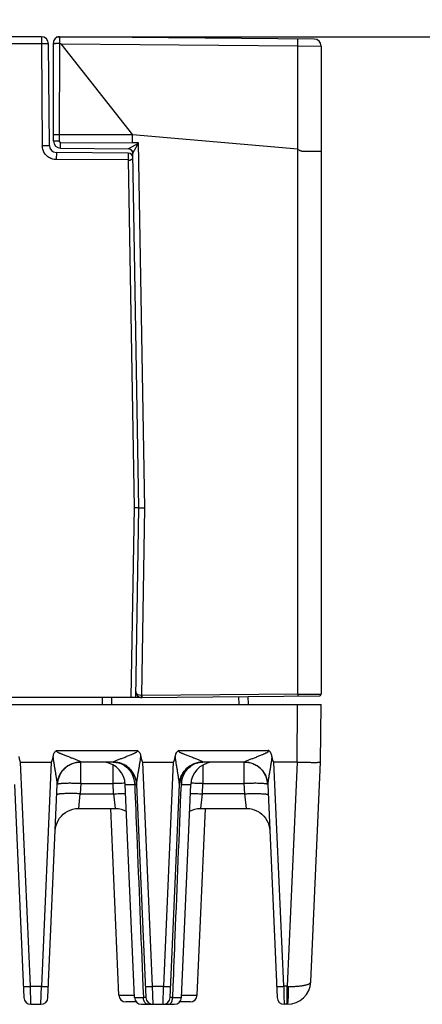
# Model space of a CAD drawing. Header units: inches. Extents: x 0 to 34, y 0 to 22.
# Tile 46 of 71: x 20.6 to 22.3, y 4.7 to 8.9. Entities that reach past the tile are written whole.
import ezdxf

# ---------------------------------------------------------------- set-up
doc = ezdxf.new("R2010")
doc.units = ezdxf.units.IN
doc.header["$LTSCALE"] = 1.87
doc.header["$MEASUREMENT"] = 0
doc.layers.get('0').update_dxf_attribs({"linetype": 'CONTINUOUS'})
doc.layers.add('DIMENSIONS', color=7, linetype='CONTINUOUS')
doc.styles.get("Standard").update_dxf_attribs({"font": 'txt', "width": 0.8})
doc.dimstyles.new('DIMSTYLE_1', dxfattribs={"dimtxt": 0.125, "dimasz": 0.18, "dimexe": 0.125, "dimexo": 0.0625, "dimgap": 0.09, "dimtad": 0, "dimtih": 1, "dimtoh": 1, "dimzin": 4, "dimdsep": 46, "dimtxsty": 'STANDARD', "dimblk": '_FILLED', "dimblk1": '_FILLED', "dimblk2": '_FILLED', "dimcen": 0.09, "dimadec": 0, "dimazin": 0, "dimtp": 0.01, "dimtm": 0.01, "dimtfac": 1, "dimtofl": 0, "dimtmove": 0, "dimatfit": 3, "dimldrblk": '_FILLED', "dimfxl": 1, "dimtolj": 1, "dimtzin": 4, "dimarcsym": 0})

# ---------------------------------------------------------------- blocks, each defined once
blk = doc.blocks.new('*D3')
at = {"layer": 'DIMENSIONS', "color": 2, "linetype": 'CONTINUOUS'}
blk.add_line((20.7804, 8.8465), (22.5948, 8.8465), dxfattribs=at)
at = {"layer": 'DIMENSIONS', "color": 2, "linetype": 'CONTINUOUS', "insert": (22.6573, 8.909), "char_height": 0.125, "width": 1.225, "attachment_point": 1, "line_spacing_factor": 0.9}
blk.add_mtext('4.11{\\Ftxt.shx;\\W1.000000;\\H0.125000; }[104.5]', dxfattribs=at)
blk = doc.blocks.new('_FILLED')
at = {"color": 0, "linetype": 'BYBLOCK'}
blk.add_solid([(0, 0), (-1, 0.174), (-1, -0.174)], dxfattribs=at)

msp = doc.modelspace()

# ---------------------------------------------------------------- linework, layer by layer
at = {"color": 7, "linetype": 'CONTINUOUS'}
for p, q in [((20.7179, 8.8465), (19.7455, 8.8465)), ((20.7179, 8.8465), (20.7179, 8.8162)), ((21.8776, 8.8369), (20.7944, 8.8463)), ((20.7944, 8.8463), (20.7944, 8.8187)), ((20.7179, 8.8162), (20.4246, 8.8162)), ((20.7179, 8.8162), (20.7217, 8.3833)), ((20.7517, 8.3838), (20.7479, 8.8167)), ((20.7692, 8.4024), (20.7692, 8.8213)), ((20.7944, 8.8187), (20.794, 8.4024)), ((20.8007, 8.8165), (21.8082, 8.8077)), ((20.8007, 8.8165), (21.1052, 8.4288)), ((21.8082, 6.0505), (21.8082, 8.8077)), ((21.8082, 8.8077), (21.9073, 8.8069)), ((21.9073, 8.8069), (21.9073, 6.0513)), ((20.794, 8.4288), (20.7692, 8.4288)), ((21.1052, 8.4288), (20.794, 8.4288)), ((21.8082, 8.3684), (21.1052, 8.4288)), ((21.1058, 8.3947), (21.1052, 8.4288)), ((20.794, 8.4024), (20.7692, 8.4024)), ((20.7989, 8.3974), (21.1058, 8.3948)), ((20.7989, 8.3724), (20.7989, 8.3974)), ((21.0868, 8.3699), (21.1306, 8.3945)), ((21.1308, 8.3947), (21.1058, 8.3947)), ((21.1581, 6.8435), (21.1308, 8.3947)), ((20.7814, 8.3541), (20.7811, 8.3239)), ((21.0871, 8.3514), (20.7814, 8.3541)), ((20.7989, 8.3724), (21.0868, 8.3699)), ((21.0871, 8.3514), (21.0871, 8.3212)), ((21.1329, 6.8435), (21.1066, 8.3503)), ((21.0871, 8.3225), (20.7811, 8.3239)), ((21.0871, 8.3225), (21.1129, 6.8447)), ((21.1129, 6.8447), (21.0988, 6.0369)), ((21.1129, 6.8447), (21.1329, 6.8449)), ((21.1188, 6.0369), (21.1329, 6.8435)), ((21.1329, 6.8435), (21.1581, 6.8435)), ((21.1443, 6.0448), (21.1581, 6.8435)), ((21.1433, 6.0369), (6.0132, 6.0369)), ((20.9759, 6.0369), (20.9765, 6.0069)), ((21.0153, 6.0369), (21.0158, 6.0069)), ((21.8082, 6.0505), (21.1443, 6.0448)), ((21.1445, 6.0368), (21.1445, 6.0448)), ((21.1445, 6.0368), (21.8994, 6.0433)), ((21.5562, 6.0404), (21.5568, 6.0069)), ((21.5962, 6.0407), (21.5968, 6.0069)), ((21.8082, 6.0505), (21.8186, 6.0506)), ((21.8082, 6.0505), (21.8082, 6.0426)), ((21.8186, 6.0506), (21.8486, 6.0509)), ((21.8486, 6.0509), (21.8665, 6.051)), ((21.8665, 6.051), (21.9068, 6.0513)), ((18.8082, 6.0069), (21.907, 6.0069)), ((21.8059, 5.7619), (21.8066, 6.0069)), ((21.9048, 5.7619), (21.907, 6.0069)), ((20.7835, 5.8114), (21.125, 5.8114)), ((21.3027, 5.8114), (21.6827, 5.8114)), ((20.6296, 5.7619), (20.7596, 5.7619)), ((20.6712, 4.8084), (20.6296, 5.7619)), ((20.7596, 5.7619), (20.718, 4.8084)), ((20.8853, 5.7619), (20.8854, 5.7621)), ((21.0231, 5.7619), (20.8853, 5.7619)), ((20.8853, 5.6706), (20.8853, 5.7619)), ((21.0231, 5.7621), (21.0231, 5.7619)), ((21.0231, 5.6706), (21.0231, 5.7493)), ((21.1488, 5.7619), (21.2788, 5.7619)), ((21.1905, 4.8084), (21.1488, 5.7619)), ((21.2788, 5.7619), (21.2372, 4.8084)), ((21.4045, 5.7493), (21.4045, 5.6706)), ((21.4046, 5.7619), (21.4046, 5.7621)), ((21.5808, 5.7619), (21.4046, 5.7619)), ((21.5808, 5.7621), (21.5808, 5.7619)), ((21.5808, 5.6706), (21.5808, 5.7619)), ((21.8059, 5.7619), (21.7065, 5.7619)), ((21.7482, 4.8084), (21.7065, 5.7619)), ((21.8051, 5.7619), (21.7633, 4.8084)), ((21.864, 4.8276), (21.9048, 5.7619)), ((20.6038, 5.667), (20.6434, 4.7606)), ((20.7459, 4.7606), (20.7854, 5.667)), ((20.8853, 5.6706), (20.8834, 5.6271)), ((20.8853, 5.6706), (21.0231, 5.6706)), ((21.025, 5.6271), (21.0231, 5.6706)), ((21.0746, 5.6662), (21.1145, 5.6662)), ((21.1141, 4.7606), (21.0746, 5.6662)), ((21.123, 5.667), (21.1626, 4.7606)), ((21.2651, 4.7606), (21.3047, 5.667)), ((21.3132, 5.6662), (21.3531, 5.6662)), ((21.3136, 4.7606), (21.3531, 5.6662)), ((21.4027, 5.6271), (21.4045, 5.6706)), ((21.4045, 5.6706), (21.5808, 5.6706)), ((21.5827, 5.6271), (21.5808, 5.6706)), ((21.6807, 5.667), (21.7203, 4.7606)), ((20.8767, 5.5649), (20.8834, 5.6271)), ((20.8834, 5.6271), (21.025, 5.6271)), ((21.025, 5.6271), (21.0317, 5.5649)), ((21.3959, 5.5649), (21.4027, 5.6271)), ((21.5827, 5.6271), (21.4027, 5.6271)), ((21.5894, 5.5649), (21.5827, 5.6271)), ((20.8767, 5.5649), (21.0317, 5.5649)), ((21.0472, 4.7706), (21.0125, 5.564)), ((21.3805, 4.7706), (21.4152, 5.564)), ((21.396, 5.5649), (21.5894, 5.5649)), ((21.5894, 5.5649), (21.5919, 5.5648)), ((20.6712, 4.8084), (20.718, 4.8084)), ((20.6733, 4.7319), (20.6712, 4.8084)), ((20.7159, 4.7319), (20.718, 4.8084)), ((21.1495, 4.8079), (21.1514, 4.7606)), ((21.1905, 4.8084), (21.2372, 4.8084)), ((21.1926, 4.7319), (21.1905, 4.8084)), ((21.2351, 4.7319), (21.2372, 4.8084)), ((21.2763, 4.7606), (21.2782, 4.8079)), ((21.7633, 4.8084), (21.7482, 4.8084)), ((21.7482, 4.8084), (21.7492, 4.7699)), ((21.7633, 4.7319), (21.7633, 4.8084)), ((21.7633, 4.8084), (21.7675, 4.8082)), ((20.6733, 4.7319), (20.7159, 4.7319)), ((21.0472, 4.7706), (21.1137, 4.7706)), ((21.1217, 4.7419), (21.0771, 4.7419)), ((21.1141, 4.7606), (21.1514, 4.7606)), ((21.1441, 4.7319), (21.2836, 4.7319)), ((21.2763, 4.7606), (21.3136, 4.7606)), ((21.3506, 4.7419), (21.306, 4.7419)), ((21.314, 4.7706), (21.3805, 4.7706)), ((21.7492, 4.7699), (21.7503, 4.7319)), ((21.7638, 4.7319), (21.7503, 4.7319))]:
    msp.add_line(p, q, dxfattribs=at)
at = {"color": 40, "linetype": 'CONTINUOUS'}
for p, q in [((21.1442, 6.0448), (21.1441, 6.0414)), ((21.1441, 6.0411), (21.1441, 6.039)), ((21.1441, 6.039), (21.1441, 6.0382)), ((21.1441, 6.038), (21.1441, 6.0379)), ((21.1441, 6.0375), (21.1441, 6.0374)), ((21.1441, 6.0372), (21.1441, 6.0371)), ((21.1445, 6.0448), (21.1445, 6.0368))]:
    msp.add_line(p, q, dxfattribs=at)
for points in [[(21.0966, 8.3673), (21.0968, 8.3672), (21.097, 8.367), (21.0972, 8.3669), (21.0974, 8.3668), (21.0976, 8.3667), (21.0977, 8.3665), (21.0979, 8.3664), (21.0981, 8.3663), (21.0983, 8.3662), (21.0985, 8.366), (21.0987, 8.3659), (21.0989, 8.3657), (21.099, 8.3656), (21.0992, 8.3655), (21.0994, 8.3653)], [(21.0994, 8.3653), (21.0996, 8.3652), (21.0997, 8.365), (21.0999, 8.3649), (21.1001, 8.3647), (21.1003, 8.3645), (21.1004, 8.3644), (21.1006, 8.3642), (21.1007, 8.3641), (21.1009, 8.3639), (21.1011, 8.3637), (21.1012, 8.3636), (21.1014, 8.3634), (21.1015, 8.3632), (21.1017, 8.3631), (21.1018, 8.3629)], [(21.1018, 8.3629), (21.102, 8.3627), (21.1021, 8.3625), (21.1023, 8.3623), (21.1024, 8.3621), (21.1026, 8.3619), (21.1027, 8.3617), (21.1029, 8.3616), (21.103, 8.3614), (21.1032, 8.3612), (21.1033, 8.361), (21.1034, 8.3607), (21.1036, 8.3605), (21.1037, 8.3603), (21.1038, 8.3601), (21.1039, 8.3599), (21.104, 8.3597)], [(21.104, 8.3597), (21.1042, 8.3595), (21.1043, 8.3593), (21.1043, 8.3591), (21.1044, 8.359), (21.1045, 8.3588), (21.1046, 8.3586), (21.1047, 8.3584), (21.1048, 8.3582), (21.1049, 8.358), (21.105, 8.3578), (21.1051, 8.3576), (21.1051, 8.3574), (21.1052, 8.3572), (21.1053, 8.357)], [(21.1053, 8.357), (21.1054, 8.3568), (21.1055, 8.3566)], [(21.1055, 8.3566), (21.1055, 8.3564), (21.1056, 8.3562), (21.1057, 8.3559), (21.1057, 8.3557), (21.1058, 8.3555), (21.1059, 8.3553), (21.1059, 8.3551), (21.106, 8.3548), (21.106, 8.3546), (21.1061, 8.3544), (21.1061, 8.3542), (21.1062, 8.3539), (21.1062, 8.3537)], [(21.1062, 8.3537), (21.1063, 8.3535), (21.1063, 8.3533)], [(21.1063, 8.3533), (21.1064, 8.353), (21.1064, 8.3528), (21.1064, 8.3526), (21.1065, 8.3524), (21.1065, 8.3521), (21.1065, 8.3519), (21.1065, 8.3517), (21.1065, 8.3514), (21.1066, 8.3512)], [(21.1066, 8.3512), (21.1066, 8.351), (21.1066, 8.3507), (21.1066, 8.3505), (21.1066, 8.3503)], [(21.1441, 6.037), (21.1441, 6.037), (21.144, 6.0369), (21.144, 6.0369), (21.144, 6.0368), (21.144, 6.0368), (21.144, 6.0368), (21.144, 6.0368), (21.144, 6.0368)]]:
    msp.add_lwpolyline(points, dxfattribs=at)
at = {"color": 7, "linetype": 'CONTINUOUS'}
for points in [[(20.7768, 5.4692), (20.778, 5.4806), (20.7804, 5.4919), (20.7842, 5.5029), (20.7893, 5.5134), (20.7954, 5.5231), (20.8027, 5.5321), (20.8109, 5.5401), (20.8199, 5.5472), (20.8298, 5.5532), (20.8403, 5.558), (20.8512, 5.5615), (20.8626, 5.5639), (20.8742, 5.5648), (20.8767, 5.5649)], [(21.0317, 5.5649), (21.0342, 5.5648), (21.0459, 5.5639), (21.0573, 5.5615), (21.0682, 5.558), (21.0787, 5.5532), (21.0795, 5.5527)], [(21.3482, 5.5527), (21.349, 5.5532), (21.3595, 5.558), (21.3704, 5.5615), (21.3818, 5.5639), (21.3935, 5.5648), (21.3959, 5.5649)], [(21.5919, 5.5648), (21.6036, 5.5639), (21.615, 5.5615), (21.6259, 5.558), (21.6364, 5.5532), (21.6462, 5.5472), (21.6553, 5.5401), (21.6635, 5.5321), (21.6708, 5.5231), (21.6769, 5.5134), (21.6819, 5.5029), (21.6857, 5.4919), (21.6882, 5.4806), (21.6893, 5.4692)]]:
    msp.add_lwpolyline(points, dxfattribs=at)
for centre, radius, start, end in [((20.7179, 8.8165), 0.03, 0.5, 90), ((20.7942, 8.8213), 0.025, 89.5, 180), ((21.8773, 8.8069), 0.03, 0.0001, 89.4995), ((20.7817, 8.3841), 0.03, 180.5007, 269.5), ((20.7992, 8.4024), 0.03, 180, 269.4914), ((20.7821, 8.3843), 0.0607, 217.6866, 232.2905), ((21.0866, 8.3499), 0.02, 1.0018, 89.5), ((21.0869, 8.3314), 0.02, 1, 89.5), ((21.1443, 6.0618), 0.025, 179, 270.5), ((21.1318, 6.062), 0.0125, 179.2399, 190.6713), ((21.8993, 6.0513), 0.008, 270.5068, 359.9982), ((20.8853, 5.6619), 0.1, 90, 177.5), ((20.9746, 5.6619), 0.1, 2.5, 82.7107), ((21.0231, 5.6619), 0.1, 2.5, 90.0042), ((21.4045, 5.6619), 0.1, 89.9948, 177.5), ((21.453, 5.6619), 0.1, 97.2882, 177.5), ((21.4046, 5.6748), 0.0871, 90.0005, 96.8728), ((21.5808, 5.6619), 0.1, 2.5, 90), ((21.0719, 4.548), 1.1236, 91.428, 92.4851), ((21.0232, 5.6625), 0.0999, 8.9361, 14.2333), ((21.4045, 5.6625), 0.0999, 170.257, 171.6726), ((21.4294, 5.661), 0.1163, 172.5307, 177.4394), ((21.3555, 4.5397), 1.1319, 87.5187, 88.5682), ((21.7641, 4.8319), 0.1, 269.8004, 357.5649), ((20.6733, 4.7619), 0.03, 182.5, 269.9999), ((20.7159, 4.7619), 0.03, 270.0001, 357.5), ((21.0771, 4.7719), 0.03, 182.5004, 270.0063), ((21.1441, 4.7619), 0.03, 182.5, 270), ((21.1926, 4.7619), 0.03, 182.5, 270), ((21.2351, 4.7619), 0.03, 270.0007, 357.5), ((21.2836, 4.7619), 0.03, 270, 357.5), ((21.3506, 4.7719), 0.03, 269.9937, 357.4996), ((21.7503, 4.7619), 0.03, 182.5, 270)]:
    msp.add_arc(centre, radius, start, end, dxfattribs=at)
for points, knots in [([(21.8082, 8.8077), (21.8082, 8.8096), (21.8082, 8.8134), (21.8083, 8.8189), (21.8083, 8.8233), (21.8083, 8.8265), (21.8083, 8.8287), (21.8083, 8.8306), (21.8083, 8.8324), (21.8083, 8.8339), (21.8083, 8.8351), (21.8083, 8.836), (21.8082, 8.8365), (21.8082, 8.8369), (21.8082, 8.8371), (21.8082, 8.8373), (21.8082, 8.8374), (21.8082, 8.8375), (21.8082, 8.8375)], [0, 0, 0, 0, 0.194998, 0.38305, 0.55591, 0.634631, 0.707227, 0.773005, 0.831395, 0.881844, 0.9238, 0.956797, 0.969862, 0.980608, 0.989011, 0.995051, 0.998709, 1, 1, 1, 1]), ([(20.7479, 8.8167), (20.7479, 8.8167), (20.7478, 8.8167), (20.7477, 8.8167), (20.7475, 8.8167), (20.7473, 8.8167), (20.747, 8.8166), (20.7464, 8.8166), (20.7455, 8.8166), (20.7443, 8.8166), (20.7427, 8.8165), (20.741, 8.8165), (20.739, 8.8165), (20.7369, 8.8164), (20.7336, 8.8164), (20.7292, 8.8163), (20.7237, 8.8163), (20.7198, 8.8162), (20.7179, 8.8162)], [0, 0, 0, 0, 0.001288, 0.004945, 0.010986, 0.019394, 0.030147, 0.043224, 0.07626, 0.118263, 0.168753, 0.227189, 0.293028, 0.365696, 0.44448, 0.617404, 0.805356, 1, 1, 1, 1]), ([(20.7692, 8.8174), (20.7692, 8.8175), (20.7696, 8.8178), (20.7701, 8.8179), (20.7707, 8.818), (20.7715, 8.8181), (20.7729, 8.8182), (20.7751, 8.8183), (20.7781, 8.8184), (20.7816, 8.8186), (20.7855, 8.819), (20.7882, 8.8192), (20.7896, 8.8192)], [0, 0, 0, 0, 0.026061, 0.04979, 0.081524, 0.121305, 0.169034, 0.287453, 0.433938, 0.605216, 0.797065, 1, 1, 1, 1]), ([(20.7944, 8.8187), (20.795, 8.8186), (20.796, 8.8183), (20.7977, 8.8179), (20.799, 8.8175), (20.8, 8.817), (20.8005, 8.8167), (20.8007, 8.8165)], [0, 0, 0, 0, 0.250049, 0.500089, 0.750094, 0.87501, 1, 1, 1, 1]), ([(20.7217, 8.3833), (20.7235, 8.3833), (20.7272, 8.3834), (20.7327, 8.3834), (20.7372, 8.3835), (20.7406, 8.3835), (20.7428, 8.3836), (20.7448, 8.3836), (20.7466, 8.3837), (20.7481, 8.3837), (20.7493, 8.3837), (20.7502, 8.3838), (20.7508, 8.3838), (20.7511, 8.3838), (20.7513, 8.3838), (20.7515, 8.3838), (20.7516, 8.3838), (20.7517, 8.3838), (20.7517, 8.3838)], [0, 0, 0, 0, 0.183293, 0.370684, 0.549612, 0.631978, 0.70752, 0.774905, 0.833756, 0.883936, 0.925307, 0.957729, 0.970542, 0.981067, 0.989287, 0.995186, 0.998753, 1, 1, 1, 1]), ([(20.7341, 8.3472), (20.7321, 8.3498), (20.7286, 8.3552), (20.7247, 8.3642), (20.7223, 8.3736), (20.7217, 8.3801), (20.7217, 8.3833)], [0, 0, 0, 0, 0.250087, 0.500138, 0.750434, 1, 1, 1, 1]), ([(20.7989, 8.3974), (20.7983, 8.3975), (20.797, 8.3977), (20.7953, 8.3988), (20.7942, 8.4005), (20.794, 8.4018), (20.794, 8.4024)], [0, 0, 0, 0, 0.249909, 0.50001, 0.750043, 1, 1, 1, 1]), ([(21.1066, 8.3503), (21.1066, 8.3504), (21.1067, 8.3506), (21.1069, 8.351), (21.1072, 8.3516), (21.1077, 8.3524), (21.1082, 8.3533), (21.109, 8.3548), (21.1101, 8.3569), (21.1115, 8.3596), (21.1131, 8.3625), (21.1147, 8.3655), (21.117, 8.3697), (21.1199, 8.375), (21.1234, 8.3816), (21.1271, 8.3882), (21.1295, 8.3926), (21.1308, 8.3948)], [0, 0, 0, 0, 0.005097, 0.014397, 0.027825, 0.045209, 0.06631, 0.090596, 0.146214, 0.207411, 0.272217, 0.339842, 0.409618, 0.553391, 0.700661, 0.849917, 1, 1, 1, 1]), ([(20.7811, 8.3239), (20.7779, 8.3239), (20.7714, 8.3245), (20.762, 8.3269), (20.753, 8.3308), (20.7476, 8.3343), (20.745, 8.3363)], [0, 0, 0, 0, 0.249571, 0.499867, 0.749915, 1, 1, 1, 1]), ([(21.8082, 8.3684), (21.8095, 8.3674), (21.8122, 8.3655), (21.8166, 8.3632), (21.8212, 8.3614), (21.8275, 8.3601), (21.834, 8.3599), (21.8403, 8.3599), (21.8464, 8.3599), (21.8537, 8.3599), (21.8622, 8.3598), (21.8701, 8.3598), (21.8774, 8.3598), (21.8841, 8.3598), (21.89, 8.3598), (21.8944, 8.3597), (21.8975, 8.3597), (21.8995, 8.3597), (21.9013, 8.3597), (21.9029, 8.3597), (21.9042, 8.3596), (21.9053, 8.3596), (21.906, 8.3596), (21.9065, 8.3596), (21.9068, 8.3596), (21.907, 8.3596), (21.9072, 8.3596), (21.9073, 8.3596), (21.9073, 8.3596), (21.9073, 8.3596)], [0, 0, 0, 0, 0.049023, 0.098189, 0.14691, 0.194928, 0.290002, 0.336787, 0.382558, 0.470912, 0.554853, 0.633687, 0.706477, 0.772439, 0.830974, 0.881508, 0.903627, 0.923576, 0.941302, 0.956751, 0.969879, 0.980665, 0.989088, 0.992407, 0.995129, 0.997251, 0.99877, 0.999686, 1, 1, 1, 1]), ([(21.0871, 8.3212), (21.0885, 8.3212), (21.0912, 8.3214), (21.095, 8.3221), (21.0985, 8.3231), (21.1015, 8.3245), (21.1039, 8.3261), (21.1056, 8.3279), (21.1067, 8.3298), (21.1069, 8.3311), (21.1069, 8.3318)], [0, 0, 0, 0, 0.169066, 0.332707, 0.483343, 0.61727, 0.733787, 0.832992, 0.919085, 1, 1, 1, 1]), ([(21.1229, 6.0531), (21.122, 6.0541), (21.1205, 6.0561), (21.1197, 6.0585), (21.1195, 6.0597)], [0, 0, 0, 0, 0.521818, 1, 1, 1, 1]), ([(21.1295, 6.0483), (21.1288, 6.0486), (21.1264, 6.0499), (21.1242, 6.0516), (21.1229, 6.0531)], [0, 0, 0, 0, 0.273658, 1, 1, 1, 1]), ([(21.1442, 6.0448), (21.1428, 6.0448), (21.1378, 6.0451), (21.1328, 6.0466), (21.1295, 6.0483)], [0, 0, 0, 0, 0.265898, 1, 1, 1, 1]), ([(20.6214, 5.7863), (20.6218, 5.7841), (20.6225, 5.7809), (20.6234, 5.7766), (20.6242, 5.7734), (20.625, 5.7702), (20.626, 5.7671), (20.6269, 5.7648), (20.6278, 5.7634), (20.6284, 5.7625), (20.6291, 5.7619), (20.6296, 5.7619)], [0, 0, 0, 0, 0.250346, 0.37552, 0.500693, 0.625864, 0.751025, 0.876116, 0.907422, 0.938713, 1, 1, 1, 1]), ([(20.7596, 5.7619), (20.7602, 5.7619), (20.7609, 5.7625), (20.7615, 5.7634), (20.762, 5.7643), (20.7626, 5.7656), (20.7634, 5.7676), (20.7642, 5.7702), (20.765, 5.7734), (20.7658, 5.7766), (20.7668, 5.7809), (20.7674, 5.7841), (20.7678, 5.7863)], [0, 0, 0, 0, 0.061335, 0.092616, 0.123924, 0.186494, 0.249072, 0.374217, 0.499372, 0.624529, 0.749687, 1, 1, 1, 1]), ([(20.7678, 5.7863), (20.7683, 5.7888), (20.7694, 5.7938), (20.7718, 5.7998), (20.7745, 5.8042), (20.777, 5.8072), (20.78, 5.8097), (20.7823, 5.8109), (20.7835, 5.8114)], [0, 0, 0, 0, 0.249883, 0.499696, 0.624777, 0.749929, 0.874955, 1, 1, 1, 1]), ([(20.7854, 5.667), (20.7855, 5.6678), (20.7854, 5.6696), (20.7851, 5.6725), (20.7848, 5.6757), (20.7842, 5.6803), (20.7834, 5.6862), (20.7823, 5.6935), (20.7811, 5.701), (20.7795, 5.7111), (20.7774, 5.7239), (20.7749, 5.7393), (20.7723, 5.7549), (20.7699, 5.7706), (20.7685, 5.781), (20.7678, 5.7863)], [0, 0, 0, 0, 0.019415, 0.044427, 0.071671, 0.100195, 0.159717, 0.221229, 0.283952, 0.347462, 0.476057, 0.606009, 0.736805, 0.868204, 1, 1, 1, 1]), ([(20.8854, 5.7621), (20.8853, 5.7622), (20.8851, 5.7624), (20.8844, 5.7629), (20.8832, 5.7637), (20.8812, 5.7647), (20.8787, 5.7658), (20.8758, 5.767), (20.8717, 5.7688), (20.8662, 5.771), (20.8593, 5.7737), (20.8522, 5.7765), (20.845, 5.7793), (20.8377, 5.7822), (20.8303, 5.7852), (20.8229, 5.7882), (20.8154, 5.7912), (20.8091, 5.7937), (20.8041, 5.7957), (20.8003, 5.7972), (20.7965, 5.7987), (20.7928, 5.8004), (20.7898, 5.8019), (20.7874, 5.8033), (20.7857, 5.8044), (20.7844, 5.8056), (20.7835, 5.8066), (20.7829, 5.8075), (20.7826, 5.8085), (20.7826, 5.8095), (20.7829, 5.8105), (20.7833, 5.8111), (20.7835, 5.8114)], [0, 0, 0, 0, 0.002974, 0.007543, 0.021292, 0.04078, 0.064867, 0.091882, 0.120415, 0.18071, 0.24419, 0.309593, 0.37623, 0.443733, 0.511893, 0.580606, 0.649769, 0.719287, 0.754152, 0.78907, 0.824027, 0.859009, 0.894014, 0.911554, 0.928998, 0.946519, 0.95555, 0.964552, 0.973268, 0.981991, 0.991011, 1, 1, 1, 1]), ([(21.0231, 5.7621), (21.0233, 5.7624), (21.0239, 5.7629), (21.0253, 5.7637), (21.0273, 5.7647), (21.0308, 5.7663), (21.0358, 5.7684), (21.0422, 5.771), (21.0491, 5.7737), (21.0561, 5.7765), (21.0633, 5.7793), (21.0707, 5.7821), (21.0781, 5.785), (21.0855, 5.788), (21.093, 5.791), (21.0992, 5.7935), (21.1042, 5.7957), (21.1079, 5.7973), (21.1116, 5.7989), (21.1147, 5.8004), (21.1171, 5.8016), (21.1189, 5.8026), (21.1207, 5.8036), (21.1221, 5.8046), (21.1232, 5.8054), (21.1242, 5.8063), (21.1255, 5.8075), (21.1261, 5.8096), (21.1255, 5.8109), (21.125, 5.8114)], [0, 0, 0, 0, 0.007593, 0.021079, 0.040559, 0.0648, 0.120166, 0.180544, 0.244099, 0.309517, 0.376231, 0.443868, 0.512186, 0.581018, 0.650252, 0.719799, 0.754669, 0.789593, 0.824565, 0.859577, 0.877099, 0.894622, 0.912184, 0.929692, 0.938457, 0.947281, 0.96484, 0.98243, 1, 1, 1, 1]), ([(21.123, 5.667), (21.123, 5.6678), (21.1231, 5.6696), (21.1234, 5.6737), (21.1241, 5.6793), (21.1251, 5.6863), (21.1262, 5.6936), (21.1273, 5.7011), (21.129, 5.7112), (21.1311, 5.7239), (21.1338, 5.7393), (21.1364, 5.7549), (21.1387, 5.7705), (21.14, 5.781), (21.1407, 5.7863)], [0, 0, 0, 0, 0.019961, 0.044774, 0.100599, 0.160197, 0.221727, 0.284429, 0.347866, 0.476247, 0.606051, 0.736825, 0.868224, 1, 1, 1, 1]), ([(21.125, 5.8114), (21.1262, 5.8109), (21.1285, 5.8097), (21.1315, 5.8072), (21.1339, 5.8042), (21.1366, 5.7998), (21.139, 5.7938), (21.1402, 5.7888), (21.1407, 5.7863)], [0, 0, 0, 0, 0.125071, 0.250047, 0.375256, 0.500323, 0.750124, 1, 1, 1, 1]), ([(21.1407, 5.7863), (21.1411, 5.7841), (21.1417, 5.7809), (21.1427, 5.7766), (21.1434, 5.7734), (21.1443, 5.7702), (21.1453, 5.7671), (21.1462, 5.7648), (21.147, 5.7634), (21.1476, 5.7625), (21.1483, 5.7619), (21.1488, 5.7619)], [0, 0, 0, 0, 0.250346, 0.37552, 0.500693, 0.625864, 0.751025, 0.876116, 0.907422, 0.938713, 1, 1, 1, 1]), ([(21.2788, 5.7619), (21.2794, 5.7619), (21.2801, 5.7625), (21.2807, 5.7634), (21.2813, 5.7643), (21.2818, 5.7656), (21.2826, 5.7676), (21.2834, 5.7702), (21.2843, 5.7734), (21.285, 5.7766), (21.286, 5.7809), (21.2866, 5.7841), (21.287, 5.7863)], [0, 0, 0, 0, 0.061335, 0.092616, 0.123924, 0.186494, 0.249072, 0.374217, 0.499372, 0.624529, 0.749687, 1, 1, 1, 1]), ([(21.287, 5.7863), (21.2875, 5.7888), (21.2887, 5.7938), (21.2911, 5.7998), (21.2938, 5.8042), (21.2962, 5.8072), (21.2992, 5.8097), (21.3015, 5.8109), (21.3027, 5.8114)], [0, 0, 0, 0, 0.249883, 0.499696, 0.624777, 0.749929, 0.874955, 1, 1, 1, 1]), ([(21.3047, 5.667), (21.3047, 5.6678), (21.3046, 5.6696), (21.3044, 5.6725), (21.304, 5.6757), (21.3034, 5.6803), (21.3026, 5.6862), (21.3015, 5.6935), (21.3003, 5.701), (21.2987, 5.7111), (21.2966, 5.7239), (21.2941, 5.7393), (21.2915, 5.7549), (21.2891, 5.7706), (21.2877, 5.781), (21.287, 5.7863)], [0, 0, 0, 0, 0.019415, 0.044427, 0.071671, 0.100195, 0.159717, 0.221229, 0.283952, 0.347462, 0.476057, 0.606009, 0.736805, 0.868204, 1, 1, 1, 1]), ([(21.4046, 5.7621), (21.4045, 5.7622), (21.4043, 5.7624), (21.4037, 5.7629), (21.4024, 5.7637), (21.4004, 5.7647), (21.3979, 5.7658), (21.395, 5.767), (21.3909, 5.7688), (21.3854, 5.771), (21.3786, 5.7737), (21.3715, 5.7765), (21.3642, 5.7793), (21.3569, 5.7822), (21.3496, 5.7852), (21.3421, 5.7882), (21.3346, 5.7912), (21.3284, 5.7937), (21.3233, 5.7957), (21.3195, 5.7972), (21.3158, 5.7987), (21.312, 5.8004), (21.309, 5.8019), (21.3066, 5.8033), (21.305, 5.8044), (21.3037, 5.8056), (21.3027, 5.8066), (21.3022, 5.8075), (21.3018, 5.8085), (21.3018, 5.8095), (21.3021, 5.8105), (21.3025, 5.8111), (21.3027, 5.8114)], [0, 0, 0, 0, 0.002974, 0.007543, 0.021292, 0.04078, 0.064867, 0.091882, 0.120415, 0.18071, 0.24419, 0.309593, 0.37623, 0.443733, 0.511893, 0.580606, 0.649769, 0.719287, 0.754152, 0.78907, 0.824027, 0.859009, 0.894014, 0.911554, 0.928998, 0.946519, 0.95555, 0.964552, 0.973268, 0.981991, 0.991011, 1, 1, 1, 1]), ([(21.5808, 5.7621), (21.581, 5.7624), (21.5816, 5.7629), (21.5829, 5.7637), (21.5849, 5.7647), (21.5885, 5.7663), (21.5935, 5.7684), (21.5999, 5.771), (21.6067, 5.7737), (21.6138, 5.7765), (21.621, 5.7793), (21.6284, 5.7821), (21.6357, 5.785), (21.6432, 5.788), (21.6507, 5.791), (21.6569, 5.7935), (21.6619, 5.7957), (21.6656, 5.7973), (21.6693, 5.7989), (21.6724, 5.8004), (21.6748, 5.8016), (21.6766, 5.8026), (21.6784, 5.8036), (21.6798, 5.8046), (21.6809, 5.8054), (21.6819, 5.8063), (21.6832, 5.8075), (21.6838, 5.8096), (21.6832, 5.8109), (21.6827, 5.8114)], [0, 0, 0, 0, 0.007593, 0.021079, 0.040559, 0.0648, 0.120166, 0.180544, 0.244099, 0.309517, 0.376231, 0.443868, 0.512186, 0.581018, 0.650252, 0.719799, 0.754669, 0.789593, 0.824565, 0.859577, 0.877099, 0.894622, 0.912184, 0.929692, 0.938457, 0.947281, 0.96484, 0.98243, 1, 1, 1, 1]), ([(21.6984, 5.7863), (21.6977, 5.781), (21.6964, 5.7705), (21.6941, 5.7549), (21.6915, 5.7393), (21.6888, 5.7239), (21.6867, 5.7112), (21.685, 5.7011), (21.6839, 5.6936), (21.6828, 5.6863), (21.6819, 5.6803), (21.6814, 5.6757), (21.681, 5.6725), (21.6807, 5.6696), (21.6807, 5.6678), (21.6807, 5.667)], [0, 0, 0, 0, 0.131779, 0.263181, 0.393958, 0.523766, 0.652147, 0.715584, 0.778297, 0.839825, 0.899407, 0.927928, 0.95523, 0.980081, 1, 1, 1, 1]), ([(21.6984, 5.7863), (21.6979, 5.7888), (21.6967, 5.7938), (21.6943, 5.7998), (21.6916, 5.8042), (21.6891, 5.8072), (21.6861, 5.8097), (21.6839, 5.8109), (21.6827, 5.8114)], [0, 0, 0, 0, 0.249876, 0.499676, 0.624742, 0.749951, 0.874925, 1, 1, 1, 1]), ([(21.7065, 5.7619), (21.706, 5.7619), (21.7053, 5.7625), (21.7047, 5.7634), (21.7039, 5.7648), (21.703, 5.7671), (21.702, 5.7702), (21.7011, 5.7734), (21.7003, 5.7766), (21.6994, 5.7809), (21.6988, 5.7841), (21.6984, 5.7863)], [0, 0, 0, 0, 0.061287, 0.092578, 0.123884, 0.248975, 0.374136, 0.499307, 0.62448, 0.749654, 1, 1, 1, 1]), ([(20.7855, 5.667), (20.786, 5.6791), (20.7903, 5.6978), (20.8028, 5.7199), (20.8157, 5.735), (20.8315, 5.7472), (20.8542, 5.7587), (20.8732, 5.7621), (20.8854, 5.7621)], [0, 0, 0, 0, 0.239485, 0.368044, 0.499153, 0.630403, 0.759345, 1, 1, 1, 1]), ([(21.123, 5.667), (21.1225, 5.6791), (21.1182, 5.6978), (21.1057, 5.7199), (21.0927, 5.735), (21.077, 5.7472), (21.0542, 5.7587), (21.0353, 5.7621), (21.0231, 5.7621)], [0, 0, 0, 0, 0.239483, 0.368041, 0.49915, 0.6304, 0.759342, 1, 1, 1, 1]), ([(21.0231, 5.7619), (21.032, 5.7619), (21.0453, 5.7598), (21.0618, 5.7531), (21.0772, 5.7438), (21.0939, 5.7277), (21.1032, 5.7114), (21.1067, 5.7027)], [0, 0, 0, 0, 0.244165, 0.366627, 0.489865, 0.740677, 1, 1, 1, 1]), ([(21.3047, 5.667), (21.3052, 5.6791), (21.3095, 5.6978), (21.322, 5.7199), (21.335, 5.735), (21.3507, 5.7472), (21.3735, 5.7587), (21.3924, 5.7621), (21.4046, 5.7621)], [0, 0, 0, 0, 0.239485, 0.368044, 0.499153, 0.630403, 0.759345, 1, 1, 1, 1]), ([(21.3219, 5.7049), (21.3252, 5.7125), (21.3335, 5.7267), (21.3505, 5.7442), (21.3711, 5.7563), (21.3864, 5.7603), (21.3941, 5.7612)], [0, 0, 0, 0, 0.259051, 0.510522, 0.756148, 1, 1, 1, 1]), ([(21.5808, 5.7621), (21.593, 5.7621), (21.6119, 5.7587), (21.6346, 5.7472), (21.6504, 5.735), (21.6634, 5.7199), (21.6758, 5.6978), (21.6802, 5.6791), (21.6807, 5.667)], [0, 0, 0, 0, 0.240655, 0.369596, 0.500846, 0.631956, 0.760515, 1, 1, 1, 1]), ([(21.8051, 5.7619), (21.8116, 5.7617), (21.8243, 5.7614), (21.8428, 5.7611), (21.8574, 5.7609), (21.8681, 5.7608), (21.8754, 5.7608), (21.8819, 5.7608), (21.8877, 5.7608), (21.8927, 5.7609), (21.8964, 5.761), (21.8989, 5.7611), (21.9004, 5.7612), (21.9017, 5.7613), (21.9028, 5.7614), (21.9036, 5.7616), (21.9042, 5.7617), (21.9045, 5.7617), (21.9047, 5.7618), (21.9048, 5.7618), (21.9048, 5.7618), (21.9048, 5.7619)], [0, 0, 0, 0, 0.194823, 0.382445, 0.55509, 0.633774, 0.706372, 0.772206, 0.830602, 0.880996, 0.922966, 0.940665, 0.956108, 0.969262, 0.980104, 0.988612, 0.994764, 0.996951, 0.998544, 0.999547, 1, 1, 1, 1]), ([(21.1067, 5.7027), (21.1078, 5.6998), (21.1119, 5.6881), (21.114, 5.6756), (21.1145, 5.6662)], [0, 0, 0, 0, 0.248513, 1, 1, 1, 1]), ([(21.3141, 5.6761), (21.3148, 5.6811), (21.3167, 5.6909), (21.32, 5.7003), (21.3219, 5.7049)], [0, 0, 0, 0, 0.502725, 1, 1, 1, 1]), ([(20.8853, 5.6706), (20.8788, 5.6709), (20.8661, 5.6713), (20.8477, 5.6716), (20.8306, 5.6716), (20.8176, 5.6713), (20.8085, 5.6708), (20.8026, 5.6704), (20.7976, 5.6699), (20.7934, 5.6693), (20.7905, 5.6687), (20.7886, 5.6682), (20.7875, 5.6679), (20.7866, 5.6675), (20.7859, 5.667), (20.7854, 5.6665), (20.7854, 5.6662)], [0, 0, 0, 0, 0.192761, 0.378426, 0.549363, 0.699342, 0.764728, 0.822843, 0.873151, 0.915269, 0.948864, 0.962402, 0.973781, 0.98305, 0.990319, 1, 1, 1, 1]), ([(21.074, 5.6716), (21.0716, 5.6716), (21.0616, 5.6716), (21.0515, 5.6715), (21.0439, 5.6713)], [0, 0, 0, 0, 0.237071, 1, 1, 1, 1]), ([(21.1145, 5.6662), (21.1151, 5.6662), (21.1163, 5.6663), (21.1179, 5.6663), (21.1194, 5.6663), (21.1206, 5.6663), (21.1215, 5.6663), (21.1221, 5.6663), (21.1224, 5.6663), (21.1227, 5.6663), (21.1229, 5.6663), (21.123, 5.6663), (21.1231, 5.6662), (21.1231, 5.6662)], [0, 0, 0, 0, 0.217701, 0.412834, 0.583419, 0.727477, 0.843035, 0.889514, 0.928136, 0.958663, 0.980873, 0.994589, 1, 1, 1, 1]), ([(21.1145, 5.6662), (21.1174, 5.5947), (21.1293, 5.3086), (21.1409, 5.0225), (21.1495, 4.8079)], [0, 0, 0, 0, 0.250009, 1, 1, 1, 1]), ([(21.2782, 4.8079), (21.2811, 4.8795), (21.2926, 5.1656), (21.3043, 5.4517), (21.3132, 5.6662)], [0, 0, 0, 0, 0.24999, 1, 1, 1, 1]), ([(21.3838, 5.6713), (21.3812, 5.6713), (21.3712, 5.6716), (21.3611, 5.6716), (21.3537, 5.6716)], [0, 0, 0, 0, 0.261349, 1, 1, 1, 1]), ([(21.6807, 5.6662), (21.6807, 5.6665), (21.6803, 5.667), (21.6796, 5.6675), (21.6787, 5.6679), (21.6776, 5.6682), (21.6757, 5.6687), (21.6727, 5.6693), (21.6685, 5.6699), (21.6635, 5.6704), (21.6577, 5.6708), (21.6485, 5.6713), (21.6355, 5.6716), (21.6185, 5.6716), (21.6, 5.6713), (21.5873, 5.6709), (21.5808, 5.6706)], [0, 0, 0, 0, 0.009681, 0.01695, 0.026219, 0.037598, 0.051136, 0.084731, 0.126849, 0.177157, 0.235272, 0.300658, 0.450637, 0.621573, 0.807239, 1, 1, 1, 1]), ([(20.8834, 5.6271), (20.8774, 5.6274), (20.8651, 5.6278), (20.847, 5.6282), (20.8295, 5.6281), (20.8159, 5.6278), (20.8063, 5.6273), (20.8003, 5.6269), (20.7951, 5.6263), (20.791, 5.6258), (20.7877, 5.6251), (20.7857, 5.6245), (20.7845, 5.624), (20.7839, 5.6235), (20.7835, 5.6231), (20.7835, 5.6228)], [0, 0, 0, 0, 0.180173, 0.364022, 0.541052, 0.699353, 0.767822, 0.827987, 0.879289, 0.921185, 0.953368, 0.976379, 0.984749, 0.991256, 1, 1, 1, 1]), ([(21.025, 5.6271), (21.0336, 5.6275), (21.0506, 5.628), (21.0677, 5.6282), (21.0762, 5.6281)], [0, 0, 0, 0, 0.500978, 1, 1, 1, 1]), ([(21.3515, 5.6281), (21.36, 5.6282), (21.3771, 5.628), (21.3941, 5.6275), (21.4027, 5.6271)], [0, 0, 0, 0, 0.499044, 1, 1, 1, 1]), ([(21.5827, 5.6271), (21.5888, 5.6274), (21.601, 5.6278), (21.6192, 5.6282), (21.6367, 5.6281), (21.6502, 5.6278), (21.6599, 5.6273), (21.6659, 5.6269), (21.671, 5.6263), (21.6752, 5.6258), (21.6784, 5.6251), (21.6805, 5.6245), (21.6816, 5.624), (21.6823, 5.6235), (21.6826, 5.6231), (21.6826, 5.6228)], [0, 0, 0, 0, 0.180174, 0.364024, 0.541054, 0.699355, 0.767823, 0.827989, 0.87929, 0.921186, 0.953368, 0.97638, 0.984749, 0.991256, 1, 1, 1, 1]), ([(21.7675, 4.8082), (21.7738, 4.808), (21.7862, 4.8079), (21.8042, 4.8085), (21.8207, 4.81), (21.8332, 4.8119), (21.842, 4.8139), (21.8475, 4.8154), (21.8524, 4.8171), (21.8564, 4.819), (21.8596, 4.8209), (21.862, 4.823), (21.8636, 4.8252), (21.864, 4.8268), (21.864, 4.8276)], [0, 0, 0, 0, 0.186174, 0.364397, 0.528137, 0.672113, 0.735346, 0.792099, 0.842119, 0.885332, 0.921831, 0.952129, 0.977451, 1, 1, 1, 1]), ([(20.6413, 4.8084), (20.6413, 4.8083), (20.6415, 4.8082), (20.6419, 4.8081), (20.6427, 4.808), (20.6437, 4.808), (20.6449, 4.8079), (20.6464, 4.8079), (20.6482, 4.8078), (20.6509, 4.8078), (20.6548, 4.8079), (20.6599, 4.808), (20.6655, 4.8081), (20.6693, 4.8083), (20.6712, 4.8084)], [0, 0, 0, 0, 0.006428, 0.021401, 0.045484, 0.07863, 0.120645, 0.171073, 0.229389, 0.295062, 0.446076, 0.618479, 0.805883, 1, 1, 1, 1]), ([(20.718, 4.8084), (20.7199, 4.8083), (20.7237, 4.8081), (20.7293, 4.808), (20.7344, 4.8079), (20.7383, 4.8078), (20.7411, 4.8078), (20.7428, 4.8079), (20.7443, 4.8079), (20.7456, 4.808), (20.7466, 4.808), (20.7473, 4.8081), (20.7477, 4.8082), (20.748, 4.8083), (20.748, 4.8084)], [0, 0, 0, 0, 0.194117, 0.381521, 0.553924, 0.704937, 0.770611, 0.828927, 0.879355, 0.92137, 0.954515, 0.978599, 0.993572, 1, 1, 1, 1]), ([(21.1605, 4.8084), (21.1605, 4.8083), (21.1608, 4.8082), (21.1612, 4.8081), (21.1619, 4.808), (21.1629, 4.808), (21.1642, 4.8079), (21.1657, 4.8079), (21.1674, 4.8078), (21.1702, 4.8078), (21.1741, 4.8079), (21.1792, 4.808), (21.1847, 4.8081), (21.1885, 4.8083), (21.1905, 4.8084)], [0, 0, 0, 0, 0.006428, 0.021401, 0.045484, 0.07863, 0.120645, 0.171073, 0.229389, 0.295062, 0.446076, 0.618479, 0.805883, 1, 1, 1, 1]), ([(21.2372, 4.8084), (21.2392, 4.8083), (21.243, 4.8081), (21.2485, 4.808), (21.2536, 4.8079), (21.2575, 4.8078), (21.2603, 4.8078), (21.262, 4.8079), (21.2635, 4.8079), (21.2648, 4.808), (21.2658, 4.808), (21.2665, 4.8081), (21.2669, 4.8082), (21.2672, 4.8083), (21.2672, 4.8084)], [0, 0, 0, 0, 0.194117, 0.381521, 0.553924, 0.704937, 0.770611, 0.828927, 0.879355, 0.92137, 0.954515, 0.978599, 0.993572, 1, 1, 1, 1]), ([(21.7182, 4.8084), (21.7182, 4.8083), (21.7185, 4.8082), (21.7189, 4.8081), (21.7196, 4.808), (21.7206, 4.808), (21.7218, 4.8079), (21.7233, 4.8079), (21.7251, 4.8078), (21.7278, 4.8078), (21.7317, 4.8079), (21.7369, 4.808), (21.7424, 4.8081), (21.7462, 4.8083), (21.7482, 4.8084)], [0, 0, 0, 0, 0.006428, 0.021401, 0.045484, 0.07863, 0.120645, 0.171073, 0.229389, 0.295062, 0.446076, 0.618479, 0.805883, 1, 1, 1, 1]), ([(21.7675, 4.8082), (21.7675, 4.8049), (21.7674, 4.7921), (21.7672, 4.7793), (21.767, 4.7698)], [0, 0, 0, 0, 0.261843, 1, 1, 1, 1]), ([(21.1626, 4.7606), (21.1626, 4.7605), (21.1625, 4.7605), (21.1624, 4.7605), (21.1621, 4.7605), (21.1618, 4.7604), (21.1614, 4.7604), (21.1607, 4.7604), (21.1595, 4.7604), (21.1579, 4.7604), (21.156, 4.7604), (21.1538, 4.7605), (21.1522, 4.7605), (21.1514, 4.7606)], [0, 0, 0, 0, 0.005021, 0.017675, 0.038463, 0.067402, 0.104451, 0.149543, 0.263268, 0.407162, 0.579671, 0.778311, 1, 1, 1, 1]), ([(21.1544, 4.7456), (21.1535, 4.748), (21.1521, 4.7529), (21.1515, 4.758), (21.1514, 4.7606)], [0, 0, 0, 0, 0.503859, 1, 1, 1, 1]), ([(21.1702, 4.7319), (21.167, 4.7319), (21.1619, 4.7343), (21.1571, 4.7398), (21.1552, 4.7436), (21.1544, 4.7456)], [0, 0, 0, 0, 0.431121, 0.698103, 1, 1, 1, 1]), ([(21.2575, 4.7319), (21.2608, 4.7319), (21.2659, 4.7344), (21.2708, 4.7401), (21.2727, 4.744), (21.2735, 4.7461)], [0, 0, 0, 0, 0.430024, 0.69743, 1, 1, 1, 1]), ([(21.2763, 4.7606), (21.2755, 4.7605), (21.2739, 4.7605), (21.2717, 4.7604), (21.2698, 4.7604), (21.2682, 4.7604), (21.267, 4.7604), (21.2663, 4.7604), (21.2659, 4.7604), (21.2656, 4.7605), (21.2653, 4.7605), (21.2652, 4.7605), (21.2651, 4.7605), (21.2651, 4.7606)], [0, 0, 0, 0, 0.221661, 0.42028, 0.592775, 0.736664, 0.850392, 0.89549, 0.932547, 0.961496, 0.982296, 0.994965, 1, 1, 1, 1]), ([(21.2735, 4.7461), (21.2744, 4.7485), (21.2757, 4.7532), (21.2762, 4.7581), (21.2763, 4.7606)], [0, 0, 0, 0, 0.504549, 1, 1, 1, 1]), ([(21.767, 4.7698), (21.7669, 4.7671), (21.7668, 4.7618), (21.7665, 4.7544), (21.7661, 4.7479), (21.7657, 4.7424), (21.7653, 4.7385), (21.7649, 4.736), (21.7646, 4.7345), (21.7643, 4.7334), (21.764, 4.7326), (21.7638, 4.7321), (21.7636, 4.7319), (21.7635, 4.7319)], [0, 0, 0, 0, 0.216419, 0.411651, 0.582587, 0.726745, 0.841868, 0.887942, 0.926178, 0.956484, 0.978786, 0.993097, 1, 1, 1, 1])]:
    msp.add_open_spline(points, degree=3, knots=knots, dxfattribs=at)
msp.add_open_spline([(20.7896, 8.8192), (20.791, 8.8191), (20.7925, 8.819), (20.794, 8.8187)], degree=3, dxfattribs=at)

# ---------------------------------------------------------------- dimensions: what is measured, and where the dimension line sits
at = {"layer": 'DIMENSIONS', "color": 2, "linetype": 'CONTINUOUS'}
dim = msp.add_ordinate_dim(feature_location=(20.7804, 8.8465), offset=(1.8144, 0), dtype=0, origin=(20.7179, 4.7319), dimstyle='DIMSTYLE_1', override={"dimtad": 1, "dimtih": 0, "dimtoh": 0}, dxfattribs=at)
dim.commit()
dim.dimension.update_dxf_attribs({"geometry": '*D3', "text_midpoint": (23.2698, 8.8465)})

doc.saveas('drawing.dxf')
